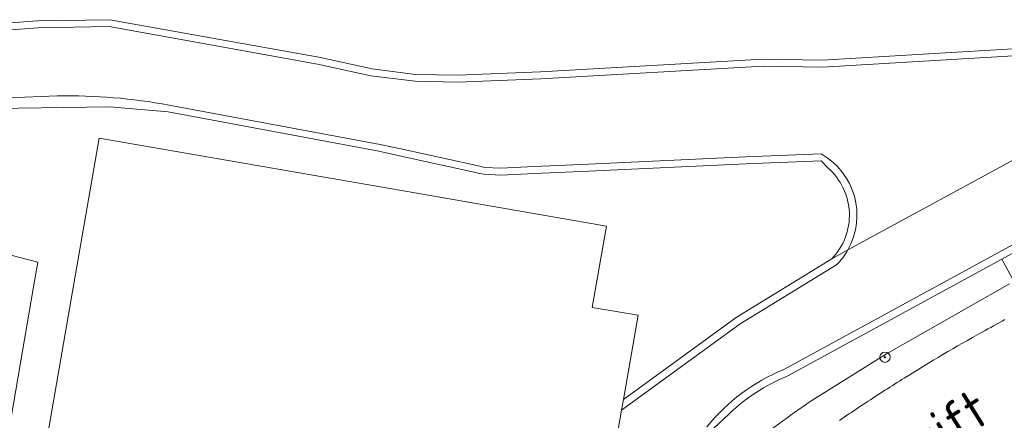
# Model space of a CAD drawing. Header units: metres. Extents: x 92650 to 117222, y 425801 to 461092.
# Tile 56 of 146: x 114961 to 115037, y 426851 to 426882. Entities that reach past the tile are written whole.
import ezdxf
from ezdxf.enums import TextEntityAlignment as Align

# ---------------------------------------------------------------- set-up
doc = ezdxf.new("R2010")
doc.units = ezdxf.units.M
doc.layers.get('0').update_dxf_attribs({"color": 253, "linetype": 'CONTINUOUS', "lineweight": 15})
for name, color, linetype, lineweight in [('B-WE-GR-BOOM-S', 253, 'CONTINUOUS', 15), ('B-WE-GR-HOUTWAL-GV', 253, 'CONTINUOUS', 15), ('B-WE-OG-BEBOUWING-GV', 253, 'CONTINUOUS', 15), ('B-WE-OG-TERREIN_BEGROEID-GV', 253, 'CONTINUOUS', 15), ('B-WE-OG-TERREIN_ERF-GV', 253, 'CONTINUOUS', 15), ('B-WE-OG-TERREIN_OEVER-GV', 253, 'CONTINUOUS', 15), ('B-WE-OG-TOPOGRAFIE-T18', 7, 'CONTINUOUS', 15), ('B-WE-OG-WATER_SLOOT-GV', 253, 'CONTINUOUS', 15), ('B-WE-OG-WEG-GV', 253, 'CONTINUOUS', 15), ('B-WE-VH-GESLOTENVERHARDING_ASFALT-GV', 253, 'CONTINUOUS', 15)]:
    doc.layers.add(name, color=color, linetype=linetype, lineweight=lineweight)
doc.styles.add('NLCS-ISO', font='NLCS-ISO.ttf')
doc.styles.add('NLCS-ISO-M200-T18', font='NLCS-ISO.ttf', dxfattribs={"height": 0.36})

# ---------------------------------------------------------------- blocks, each defined once
blk = doc.blocks.new('SGR-BOOM_GBKN-SO')
at = {"linetype": 'ByBlock', "lineweight": 18}
h = blk.add_hatch(color=0, dxfattribs=at)
h.dxf.hatch_style = 1
edge = h.paths.add_edge_path()
edge.add_arc((0, 0), 0.25, 0, 360)
at = {"color": 0, "linetype": 'ByBlock', "lineweight": 18}
for radius in [2, 0.25]:
    blk.add_circle((0, 0), radius, dxfattribs=at)
at = {"color": 0, "linetype": 'ByBlock', "lineweight": 18, "style": 'NLCS-ISO'}
blk.add_attdef('SOORT', (2.5, 0), '', height=1.5, dxfattribs=at)

msp = doc.modelspace()

# ---------------------------------------------------------------- linework, layer by layer
at = {"layer": 'B-WE-GR-HOUTWAL-GV', "transparency": 33554687, "flags": 128}
msp.add_lwpolyline([(114907.834, 426872.931), (114914.6, 426873.808), (114917.431, 426874.342), (114923.353, 426875.461), (114937.396, 426879.427), (114943.893, 426880.581), (114956.239, 426881.412), (114962.218, 426881.851), (114967.832, 426881.945), (114984.074, 426879.028), (114988.225, 426878.125), (114991.594, 426877.694), (114994.862, 426877.633), (115001.294, 426877.882), (115018.584, 426878.883), (115023.192, 426878.789), (115041.51, 426879.882)], dxfattribs=at)
at = {"layer": 'B-WE-OG-BEBOUWING-GV', "transparency": 33554687, "flags": 128}
msp.add_lwpolyline([(115005.328, 426859.586), (115006.422, 426865.899), (114990.508, 426868.659), (114984.372, 426869.724), (114967.011, 426872.735), (114965.047, 426861.414), (114961.081, 426838.545), (114981.161, 426835.062), (114983.672, 426849.549), (114990.581, 426848.352), (114990.118, 426845.693), (115000.232, 426843.932), (115001.019, 426843.795), (115001.469, 426846.45), (115006.551, 426845.578), (115007.602, 426851.598), (115007.747, 426852.427), (115008.888, 426858.969)], close=True, dxfattribs=at)
at = {"layer": 'B-WE-OG-TERREIN_BEGROEID-GV', "transparency": 33554687, "flags": 128}
for points in [[(115049.647, 426870.151), (115049.636, 426870.145), (115037.158, 426863.338)], [(115037.158, 426863.338), (115020.457, 426854.228), (115020.427, 426854.216)], [(115038.102, 426861.574), (115037.158, 426863.338)], [(115015.953, 426851.306), (115014.739, 426850.177), (115014.554, 426849.388), (115014.373, 426848.618), (115014.17, 426847.791), (115013.803, 426846.811), (115013.233, 426845.45), (115017.784, 426848.993), (115018.073, 426849.217), (115018.362, 426849.438), (115018.65, 426849.658), (115018.942, 426849.879), (115019.236, 426850.099), (115019.528, 426850.316), (115019.819, 426850.531), (115020.113, 426850.747), (115020.408, 426850.961), (115020.704, 426851.176), (115021, 426851.387), (115021.299, 426851.6), (115021.893, 426852.017), (115022.189, 426852.223), (115028.179, 426855.965), (115037.756, 426861.414)]]:
    msp.add_lwpolyline(points, dxfattribs=at)
at = {"layer": 'B-WE-OG-TERREIN_BEGROEID-GV', "transparency": 33554687}
msp.add_lwpolyline([(115020.427, 426854.216, 0.092923), (115015.953, 426851.306)], format="xyb", dxfattribs=at)
at = {"layer": 'B-WE-OG-TERREIN_ERF-GV', "transparency": 33554687, "flags": 128}
for points in [[(115023.654, 426870.412), (115023.124, 426870.982), (115017.25, 426870.743), (115005.061, 426870.182), (115000.828, 426869.987), (114998.21, 426869.867), (114996.889, 426869.934), (114996.574, 426870.003), (114996.008, 426870.127), (114990.349, 426871.369), (114988.737, 426871.722), (114972.372, 426874.779), (114967.817, 426875.18), (114951.83, 426874.931), (114946.104, 426874.807), (114943.425, 426874.038), (114924.842, 426868.703), (114915.076, 426865.657), (114906.314, 426864.807), (114896.309, 426864.609)], [(115000.232, 426843.932), (114990.118, 426845.693), (114990.581, 426848.352), (114983.672, 426849.549), (114981.161, 426835.062), (114961.081, 426838.545), (114965.047, 426861.414), (114967.011, 426872.735), (114984.372, 426869.724), (114990.508, 426868.659), (115006.422, 426865.899), (115005.328, 426859.586), (115008.888, 426858.969), (115007.747, 426852.427), (115016.494, 426858.789), (115023.931, 426863.347)]]:
    msp.add_lwpolyline(points, dxfattribs=at)
at = {"layer": 'B-WE-OG-TERREIN_ERF-GV', "transparency": 33554687}
msp.add_lwpolyline([(115023.931, 426863.347, 0.427321), (115023.654, 426870.412)], format="xyb", dxfattribs=at)
at = {"layer": 'B-WE-OG-TERREIN_ERF-GV', "transparency": 33554687, "flags": 128}
msp.add_lwpolyline([(114956.387, 426829.206), (114957.235, 426834.079), (114958.095, 426839.052), (114961.918, 426861.172), (114962.253, 426863.109), (114959.546, 426863.811), (114954.141, 426863.497), (114951.747, 426863.358), (114947.111, 426863.088), (114936.999, 426805.198), (114942.629, 426805.519), (114943.216, 426805.553), (114941.984, 426798.46), (114950.76, 426796.86)], close=True, dxfattribs=at)
at = {"layer": 'B-WE-OG-TERREIN_OEVER-GV', "transparency": 33554687, "flags": 128}
for points in [[(115041.51, 426879.882), (115023.192, 426878.789), (115018.584, 426878.883), (115001.294, 426877.882), (114994.862, 426877.633), (114991.594, 426877.694), (114988.225, 426878.125), (114984.074, 426879.028), (114967.832, 426881.945), (114962.218, 426881.851), (114956.239, 426881.412), (114943.893, 426880.581), (114937.396, 426879.427), (114923.353, 426875.461), (114917.431, 426874.342), (114914.6, 426873.808), (114907.834, 426872.931)], [(114907.9, 426872.265), (114914.711, 426873.281), (114917.531, 426873.813), (114923.484, 426874.938), (114928.498, 426876.043), (114937.583, 426878.745), (114956.281, 426880.875), (114962.242, 426881.313)], [(114962.242, 426881.313), (114967.789, 426881.406), (114983.969, 426878.5), (114988.133, 426877.594), (114991.555, 426877.156), (114994.867, 426877.094), (115001.32, 426877.344), (115018.594, 426878.344), (115023.203, 426878.25), (115041.539, 426879.344)], [(114963.771, 426876.025), (114945.987, 426875.304)], [(114924.842, 426868.703), (114943.425, 426874.038), (114946.104, 426874.807), (114951.83, 426874.931), (114967.817, 426875.18), (114972.372, 426874.779), (114988.737, 426871.722), (114990.349, 426871.369), (114996.008, 426870.127), (114996.574, 426870.003), (114996.889, 426869.934), (114998.21, 426869.867), (115000.828, 426869.987), (115005.061, 426870.182), (115017.25, 426870.743), (115023.124, 426870.982), (115023.654, 426870.412)], [(115023.101, 426871.52), (115017.227, 426871.281), (115005.036, 426870.72), (115000.803, 426870.525), (114998.211, 426870.406), (114996.961, 426870.469), (114996.69, 426870.529), (114996.123, 426870.653), (114990.464, 426871.895), (114988.844, 426872.25), (114972.445, 426875.313)], [(115049.345, 426870.653), (115036.878, 426863.852), (115020.204, 426854.757)], [(115020.427, 426854.216), (115020.457, 426854.228), (115037.158, 426863.338), (115049.636, 426870.145), (115049.647, 426870.151)], [(115023.931, 426863.347), (115025.188, 426864.061)], [(115023.931, 426863.347), (115016.494, 426858.789), (115007.747, 426852.427), (115007.602, 426851.598), (115016.82, 426858.302), (115024.299, 426862.885)], [(115014.739, 426850.177), (115015.953, 426851.306)]]:
    msp.add_lwpolyline(points, dxfattribs=at)
at = {"layer": 'B-WE-OG-TERREIN_OEVER-GV', "transparency": 33554687}
for points in [[(114972.445, 426875.313, 0.049103), (114963.771, 426876.025)], [(115025.188, 426864.061, 0.414155), (115023.101, 426871.52)], [(115023.654, 426870.412, -0.427321), (115023.931, 426863.347)], [(115024.299, 426862.885, 0.067291), (115025.188, 426864.061)], [(115020.204, 426854.757, 0.125547), (115014.237, 426850.306)], [(115015.953, 426851.306, -0.092923), (115020.427, 426854.216)]]:
    msp.add_lwpolyline(points, format="xyb", dxfattribs=at)
at = {"layer": 'B-WE-OG-WATER_SLOOT-GV', "transparency": 33554687, "flags": 128}
for points in [[(115054.435, 426879.951), (115041.539, 426879.344), (115023.203, 426878.25), (115018.594, 426878.344), (115001.32, 426877.344), (114994.867, 426877.094), (114991.555, 426877.156), (114988.133, 426877.594), (114983.969, 426878.5), (114967.789, 426881.406), (114962.242, 426881.313), (114956.281, 426880.875), (114937.583, 426878.745), (114928.498, 426876.043), (114923.484, 426874.938)], [(115057.217, 426873.03), (115056.87, 426880.065), (115054.435, 426879.951), (115025.188, 426864.061)], [(114945.987, 426875.304), (114963.771, 426876.025)], [(114972.445, 426875.313), (114988.844, 426872.25), (114990.464, 426871.895), (114996.123, 426870.653), (114996.69, 426870.529), (114996.961, 426870.469), (114998.211, 426870.406), (115000.803, 426870.525), (115005.036, 426870.72), (115017.227, 426871.281), (115023.101, 426871.52)], [(115020.204, 426854.757), (115036.878, 426863.852), (115049.345, 426870.653)], [(115024.299, 426862.885), (115016.82, 426858.302), (115007.602, 426851.598), (115006.551, 426845.578), (115001.469, 426846.45), (115001.019, 426843.795)]]:
    msp.add_lwpolyline(points, dxfattribs=at)
at = {"layer": 'B-WE-OG-WATER_SLOOT-GV', "transparency": 33554687}
for points in [[(114963.771, 426876.025, -0.049103), (114972.445, 426875.313)], [(115023.101, 426871.52, -0.414155), (115025.188, 426864.061)], [(115025.188, 426864.061, -0.067291), (115024.299, 426862.885)], [(115014.237, 426850.306, -0.125547), (115020.204, 426854.757)]]:
    msp.add_lwpolyline(points, format="xyb", dxfattribs=at)
at = {"layer": 'B-WE-OG-WEG-GV', "transparency": 33554687, "flags": 128}
for points in [[(115037.756, 426861.414), (115028.179, 426855.965), (115022.189, 426852.223), (115021.893, 426852.017), (115021.299, 426851.6), (115021, 426851.387), (115020.704, 426851.176), (115020.408, 426850.961), (115020.113, 426850.747)], [(115024.534, 426850.801), (115024.719, 426850.926), (115024.903, 426851.052), (115025.088, 426851.177), (115025.273, 426851.301), (115025.457, 426851.425), (115025.643, 426851.55), (115025.828, 426851.673), (115026.013, 426851.797), (115026.199, 426851.92), (115026.571, 426852.166), (115026.757, 426852.289), (115026.944, 426852.411), (115027.13, 426852.533), (115027.317, 426852.654), (115027.504, 426852.776), (115027.878, 426853.018), (115028.066, 426853.139), (115028.254, 426853.259), (115028.441, 426853.379), (115028.629, 426853.499), (115028.818, 426853.618), (115029.006, 426853.738), (115029.194, 426853.857), (115029.383, 426853.976), (115029.572, 426854.094), (115029.945, 426854.327), (115030.318, 426854.558), (115030.693, 426854.788), (115031.068, 426855.017), (115031.443, 426855.245), (115031.82, 426855.472), (115032.197, 426855.697), (115032.575, 426855.921), (115032.954, 426856.144), (115033.333, 426856.366), (115033.713, 426856.586), (115034.094, 426856.805), (115034.476, 426857.023), (115034.858, 426857.24), (115035.241, 426857.455), (115035.625, 426857.669), (115035.845, 426857.791), (115036.065, 426857.913), (115036.286, 426858.034), (115036.507, 426858.155), (115036.949, 426858.395), (115037.171, 426858.514), (115037.392, 426858.633)]]:
    msp.add_lwpolyline(points, dxfattribs=at)
at = {"layer": 'B-WE-VH-GESLOTENVERHARDING_ASFALT-GV', "transparency": 33554687, "flags": 128}
msp.add_lwpolyline([(115037.392, 426858.633), (115037.171, 426858.514), (115036.949, 426858.395), (115036.507, 426858.155), (115036.286, 426858.034), (115036.065, 426857.913), (115035.845, 426857.791), (115035.625, 426857.669), (115035.241, 426857.455), (115034.858, 426857.24), (115034.476, 426857.023), (115034.094, 426856.805), (115033.713, 426856.586), (115033.333, 426856.366), (115032.954, 426856.144), (115032.575, 426855.921), (115032.197, 426855.697), (115031.82, 426855.472), (115031.443, 426855.245), (115031.068, 426855.017), (115030.693, 426854.788), (115030.318, 426854.558), (115029.945, 426854.327), (115029.572, 426854.094), (115029.383, 426853.976), (115029.194, 426853.857), (115029.006, 426853.738), (115028.818, 426853.618), (115028.629, 426853.499), (115028.441, 426853.379), (115028.254, 426853.259), (115028.066, 426853.139), (115027.878, 426853.018), (115027.504, 426852.776), (115027.317, 426852.654), (115027.13, 426852.533), (115026.944, 426852.411), (115026.757, 426852.289), (115026.571, 426852.166), (115026.199, 426851.92), (115026.013, 426851.797), (115025.828, 426851.673), (115025.643, 426851.55), (115025.457, 426851.425), (115025.273, 426851.301), (115025.088, 426851.177), (115024.903, 426851.052), (115024.719, 426850.926), (115024.534, 426850.801)], dxfattribs=at)

# ---------------------------------------------------------------- block references
at = {"layer": 'B-WE-GR-BOOM-S', "transparency": 33554687, "xscale": 0.2, "yscale": 0.2, "zscale": 0.2}
msp.add_blockref('SGR-BOOM_GBKN-SO', (115028.069, 426855.711), dxfattribs=at)

# ---------------------------------------------------------------- texts
at = {"layer": 'B-WE-OG-TOPOGRAFIE-T18', "transparency": 33554687, "style": 'NLCS-ISO-M200-T18'}
msp.add_text('Schapedrift', height=3, rotation=31.91491, dxfattribs=at).set_placement((115027.261, 426846.362), align=Align.MIDDLE)

doc.saveas('drawing.dxf')
